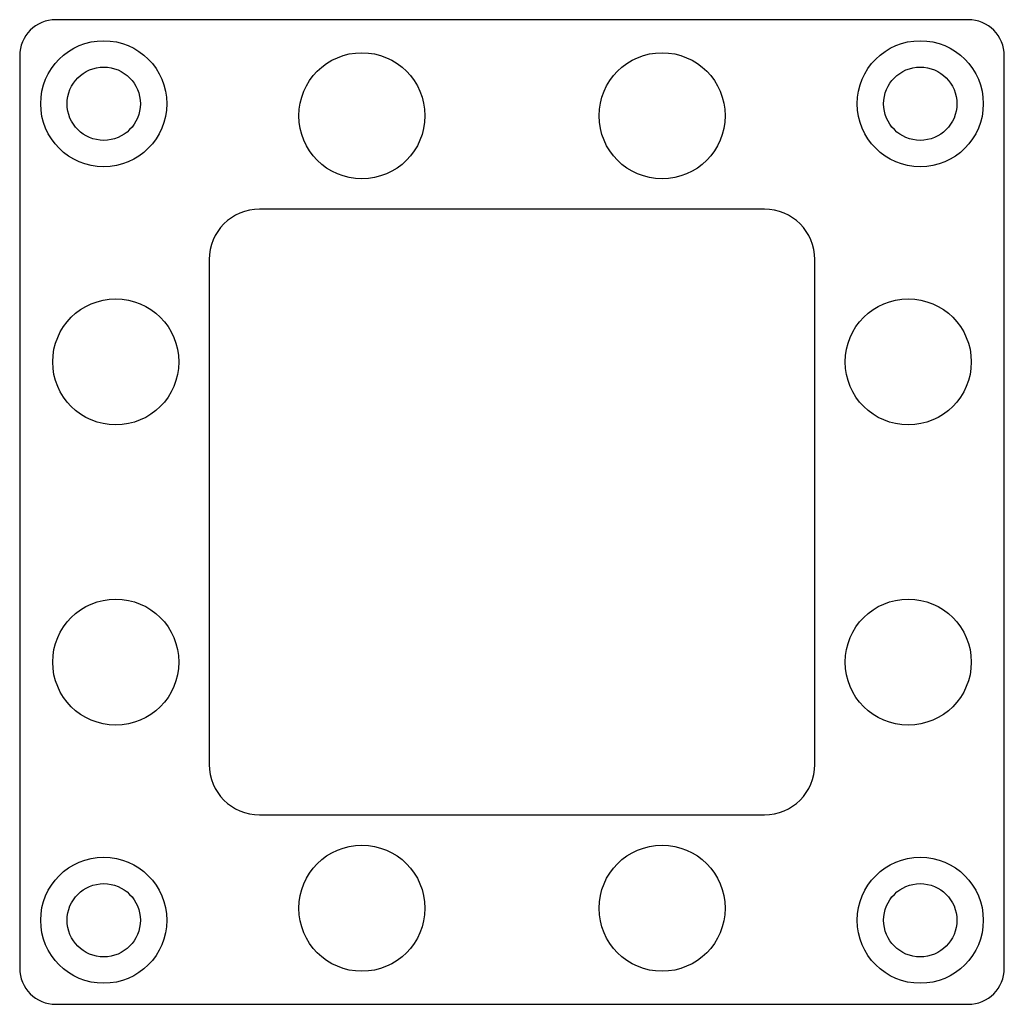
# Model space of a CAD drawing. Header units: millimetres. Extents: x -41 to 41, y -41 to 41.
import ezdxf

# ---------------------------------------------------------------- set-up
doc = ezdxf.new("R2010")
doc.units = ezdxf.units.MM

msp = doc.modelspace()

# ---------------------------------------------------------------- linework, layer by layer
at = {"layer": 'COUNTERBORE'}
for centre in [(-34, 34), (34, 34), (-34, -34), (34, -34)]:
    msp.add_circle(centre, 5.25, dxfattribs=at)
at = {"layer": 'HOLES'}
for centre, radius in [((-12.5, 33), 5.25), ((12.5, 33), 5.25), ((-34, 34), 3.05), ((34, 34), 3.05), ((-33, 12.5), 5.25), ((33, 12.5), 5.25), ((-33, -12.5), 5.25), ((33, -12.5), 5.25), ((-12.5, -33), 5.25), ((12.5, -33), 5.25), ((-34, -34), 3.05), ((34, -34), 3.05)]:
    msp.add_circle(centre, radius, dxfattribs=at)
at = {"layer": 'OUTLINE'}
for p, q in [((38, 41), (-38, 41)), ((-41, 38), (-41, -38)), ((41, -38), (41, 38)), ((21.025, 25.225), (-21.025, 25.225)), ((-25.225, 21.025), (-25.225, -21.025)), ((25.225, -21.025), (25.225, 21.025)), ((-21.025, -25.225), (21.025, -25.225)), ((-38, -41), (38, -41))]:
    msp.add_line(p, q, dxfattribs=at)
for centre, radius, start, end in [((-38, 38), 3, 90, 180), ((38, 38), 3, 0, 90), ((-21.025, 21.025), 4.2, 90, 180), ((21.025, 21.025), 4.2, 0, 90), ((-21.025, -21.025), 4.2, 180, 270), ((21.025, -21.025), 4.2, 270, 360), ((-38, -38), 3, 180, 270), ((38, -38), 3, 270, 360)]:
    msp.add_arc(centre, radius, start, end, dxfattribs=at)

doc.saveas('drawing.dxf')
